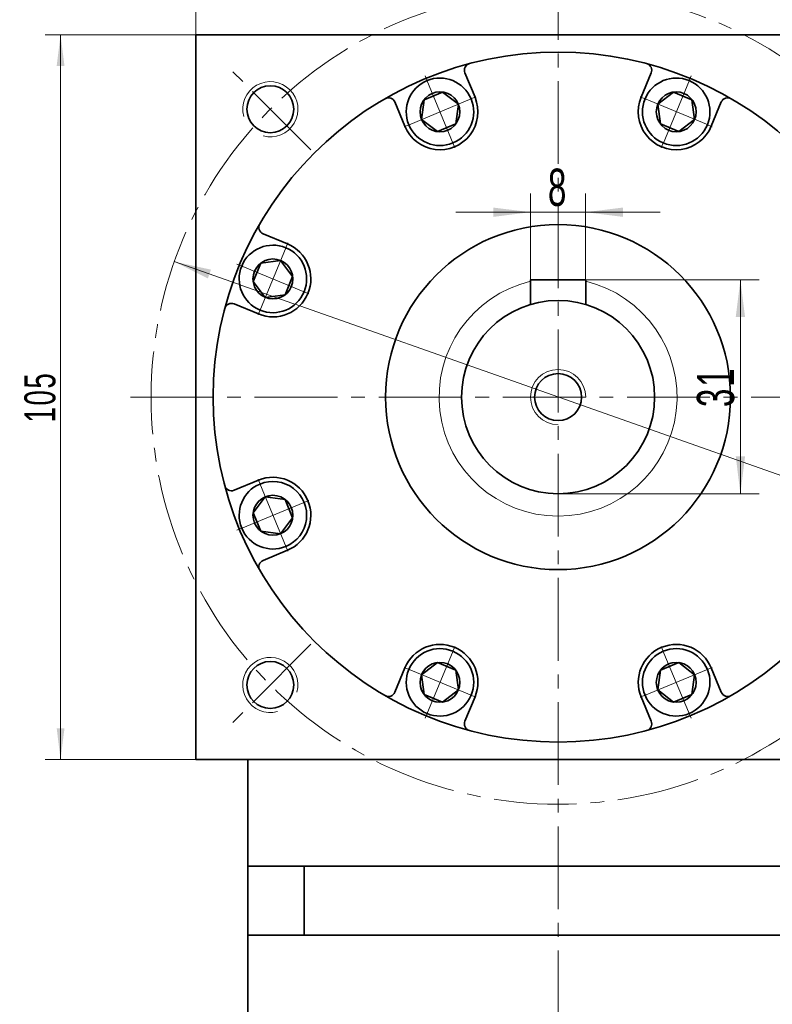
# Model space of a CAD drawing. Header units: millimetres. Extents: x 2856 to 3616, y -178 to 370.
# Tile 5 of 7: x 3255 to 3364, y 141 to 283. Entities that reach past the tile are written whole.
import ezdxf

# ---------------------------------------------------------------- set-up
doc = ezdxf.new("R2010")
doc.units = ezdxf.units.MM
doc.set_wipeout_variables(frame=1)
doc.linetypes.add('点画线', pattern=[18, 12, -2, 2, -2])
doc.layers.get('0').update_dxf_attribs({"lineweight": 35})
for name, color, linetype, lineweight in [('EB0', 7, 'Continuous', 35), ('中心线层', 1, '点画线', 18), ('尺寸线层', 3, 'Continuous', 18), ('粗实线层', 7, 'Continuous', 35)]:
    doc.layers.add(name, color=color, linetype=linetype, lineweight=lineweight)
doc.styles.add('标准', font='txt', dxfattribs={"width": 0.667})
doc.dimstyles.new('a4-1-1', dxfattribs={"dimtxt": 3, "dimasz": 3, "dimexe": 1.5, "dimexo": 0, "dimgap": 0.5, "dimtad": 1, "dimdec": 3, "dimdsep": 46, "dimtxsty": '标准', "dimblk": '_CAXARROW', "dimcen": 0, "dimdle": 6, "dimazin": 2, "dimtfac": 0.707107, "dimtdec": 3, "dimtix": 1, "dimtmove": 2, "dimatfit": 3, "dimfxl": 0, "dimfrac": 2, "dimtolj": 1, "dimarcsym": 0})
doc.dimstyles.new('a4-1-1.5', dxfattribs={"dimtxt": 4.5, "dimasz": 4.5, "dimexe": 2.25, "dimexo": 0, "dimgap": 0.75, "dimtad": 1, "dimdec": 3, "dimdsep": 46, "dimtxsty": '标准', "dimblk": '_CAXARROW', "dimcen": 0, "dimdle": 9, "dimazin": 2, "dimtfac": 0.707107, "dimtdec": 3, "dimtix": 1, "dimtmove": 2, "dimatfit": 3, "dimfxl": 0, "dimfrac": 2, "dimtolj": 1, "dimarcsym": 0})

# ---------------------------------------------------------------- blocks, each defined once
blk = doc.blocks.new('*X33')
at = {"layer": '尺寸线层', "linetype": 'Continuous'}
for points in [[(3280.29, 299.01), (3285.69, 299.68), (3285.69, 298.33)], [(3385.29, 299.01), (3379.89, 299.68), (3379.89, 298.33)]]:
    blk.add_hatch(color=0, dxfattribs=at).paths.add_polyline_path(points, flags=0)
at = {"layer": '尺寸线层', "color": 0, "linetype": 'Continuous'}
for p, q in [((3280.29, 281.11), (3280.29, 301.71)), ((3385.29, 281.11), (3385.29, 301.71)), ((3280.29, 299.01), (3385.29, 299.01))]:
    blk.add_line(p, q, dxfattribs=at)
at = {"layer": '尺寸线层', "color": 0, "insert": (3332.79, 302.58), "char_height": 5.4, "width": 14.0022, "attachment_point": 5, "line_spacing_factor": 1.15057, "style": '标准'}
blk.add_mtext('\\T1.1;105', dxfattribs=at)
blk = doc.blocks.new('_CAXARROW')
blk.add_hatch(color=0).paths.add_polyline_path([(0, 0), (-1, 0.125), (-1, -0.125)], flags=0)
blk = doc.blocks.new('*X34')
at = {"layer": '尺寸线层', "linetype": 'Continuous'}
for points in [[(3260.66, 281.11), (3261.23, 276.61), (3260.1, 276.61)], [(3260.66, 176.11), (3261.23, 180.61), (3260.1, 180.61)]]:
    blk.add_hatch(color=0, dxfattribs=at).paths.add_polyline_path(points, flags=0)
at = {"layer": '尺寸线层', "color": 0, "linetype": 'Continuous'}
for p, q in [((3280.29, 281.11), (3258.41, 281.11)), ((3260.66, 281.11), (3260.66, 176.11)), ((3280.29, 176.11), (3258.41, 176.11))]:
    blk.add_line(p, q, dxfattribs=at)
at = {"layer": '尺寸线层', "color": 0, "insert": (3257.69, 228.61), "char_height": 4.5, "width": 11.6685, "attachment_point": 5, "rotation": 90, "line_spacing_factor": 1.15057, "style": '标准'}
blk.add_mtext('\\T1.1;105', dxfattribs=at)
blk = doc.blocks.new('*X35')
at = {"layer": '中心线层', "linetype": '点画线', "lineweight": 18}
for p, q in [((0, -5.64), (0, 5.64)), ((-5.64, 0), (5.64, 0))]:
    blk.add_line(p, q, dxfattribs=at)
at = {"layer": '粗实线层'}
for p, q in [((-2.89, 0), (-1.44, 2.5)), ((-1.44, 2.5), (1.44, 2.5)), ((2.89, 0), (1.44, 2.5)), ((2.89, 0), (1.44, 2.5)), ((-2.89, 0), (-1.44, -2.5)), ((2.89, 0), (1.44, -2.5)), ((-1.44, -2.5), (1.44, -2.5))]:
    blk.add_line(p, q, dxfattribs=at)
blk.add_circle((0, 0), 2.89, dxfattribs=at)
for start, end in [(0, 180), (180, 360)]:
    blk.add_arc((0, 0), 4.89, start, end, dxfattribs=at)
blk = doc.blocks.new('*X36')
at = {"layer": '尺寸线层', "linetype": 'Continuous'}
for points in [[(3277.15, 248.24), (3282.02, 245.8), (3282.47, 247.08)], [(3388.43, 208.99), (3383.12, 210.15), (3383.56, 211.42)]]:
    blk.add_hatch(color=0, dxfattribs=at).paths.add_polyline_path(points, flags=0)
at = {"layer": '尺寸线层', "color": 0, "linetype": 'Continuous'}
blk.add_line((3408.65, 201.86), (3277.15, 248.24), dxfattribs=at)
at = {"layer": '尺寸线层', "color": 0, "insert": (3404.44, 207.38), "char_height": 5.4, "width": 23.2228, "attachment_point": 5, "rotation": 340.5734, "line_spacing_factor": 1.15057, "style": '标准'}
blk.add_mtext('\\T1.1;%%C118', dxfattribs=at)
blk = doc.blocks.new('*X38')
at = {"layer": '尺寸线层', "linetype": 'Continuous'}
for points in [[(3328.79, 255.41), (3323.39, 254.73), (3323.39, 256.08)], [(3336.79, 255.41), (3342.19, 254.73), (3342.19, 256.08)]]:
    blk.add_hatch(color=0, dxfattribs=at).paths.add_polyline_path(points, flags=0)
at = {"layer": '尺寸线层', "color": 0, "linetype": 'Continuous'}
for p, q in [((3328.79, 245.61), (3328.79, 258.11)), ((3336.79, 245.61), (3336.79, 258.11)), ((3347.59, 255.41), (3317.99, 255.41))]:
    blk.add_line(p, q, dxfattribs=at)
at = {"layer": '尺寸线层', "color": 0, "insert": (3332.79, 258.98), "char_height": 5.4, "width": 10.8, "attachment_point": 5, "line_spacing_factor": 1.15057, "style": '标准'}
blk.add_mtext('\\T1.1;8', dxfattribs=at)
blk = doc.blocks.new('*X39')
at = {"layer": '尺寸线层', "linetype": 'Continuous'}
for points in [[(3359.22, 245.61), (3359.9, 240.21), (3358.55, 240.21)], [(3359.22, 214.61), (3359.9, 220.01), (3358.55, 220.01)]]:
    blk.add_hatch(color=0, dxfattribs=at).paths.add_polyline_path(points, flags=0)
at = {"layer": '尺寸线层', "color": 0, "linetype": 'Continuous'}
for p, q in [((3336.79, 245.61), (3361.92, 245.61)), ((3359.22, 245.61), (3359.22, 214.61)), ((3332.79, 214.61), (3361.92, 214.61))]:
    blk.add_line(p, q, dxfattribs=at)
at = {"layer": '尺寸线层', "color": 0, "insert": (3355.65, 230.11), "char_height": 5.4, "width": 10.8, "attachment_point": 5, "rotation": 90, "line_spacing_factor": 1.15057, "style": '标准'}
blk.add_mtext('\\T1.1;31', dxfattribs=at)

msp = doc.modelspace()

# ---------------------------------------------------------------- linework, layer by layer
at = {"color": 7, "linetype": 'Continuous', "lineweight": 0}
for centre, start, end in [((3291.0722, 270.3332), 255, 195), ((3291.0722, 270.3332), 255, 195), ((3291.0722, 186.8946), 345, 285), ((3291.0722, 186.8946), 345, 285)]:
    msp.add_arc(centre, 4, start, end, dxfattribs=at)
at = {"layer": 'EB0'}
for p, q in [((3287.7915, 160.6139), (3287.7915, 116.1139)), ((3377.7915, 160.6139), (3287.7915, 160.6139)), ((3377.7915, 150.6139), (3287.7915, 150.6139))]:
    msp.add_line(p, q, dxfattribs=at)
at = {"layer": '中心线层'}
for p, q in [((3332.7915, 28.4017), (3332.7915, 289.376)), ((3296.9687, 264.4367), (3285.0729, 276.3324)), ((3270.7915, 228.6139), (3394.7915, 228.6139)), ((3296.9687, 192.7911), (3285.0729, 180.8953))]:
    msp.add_line(p, q, dxfattribs=at)
at = {"layer": '粗实线层'}
for p, q in [((3280.2915, 281.1139), (3280.2915, 176.1139)), ((3280.2915, 281.1139), (3385.2915, 281.1139)), ((3344.8352, 272.0622), (3346.2959, 275.5886)), ((3310.585, 267.8527), (3309.1243, 271.3791)), ((3336.7915, 245.6139), (3328.7915, 245.6139)), ((3328.7915, 245.6139), (3328.7915, 242.0303)), ((3336.7915, 245.6139), (3336.7915, 242.0303)), ((3289.3431, 240.6576), (3285.8167, 242.1183)), ((3293.5526, 206.4074), (3290.0262, 204.9467)), ((3354.9979, 189.375), (3356.4586, 185.8486)), ((3320.7477, 185.1655), (3319.287, 181.6391)), ((3385.2915, 176.1139), (3280.2915, 176.1139)), ((3287.7915, 160.6139), (3287.7915, 176.1139)), ((3295.979, 160.6139), (3295.979, 150.6139))]:
    msp.add_line(p, q, dxfattribs=at)
for centre, radius in [((3332.7915, 228.6139), 50), ((3291.0722, 270.3332), 3.4), ((3332.7915, 228.6139), 25), ((3332.7915, 228.6139), 14), ((3332.7915, 228.6139), 3.4), ((3291.0722, 186.8946), 3.4)]:
    msp.add_circle(centre, radius, dxfattribs=at)
for centre, radius, start, end in [((3320.2109, 275.9713), 1, 104.877013, 202.500025), ((3345.372, 275.9713), 1, 337.499975, 75.122987), ((3308.2005, 270.9964), 1, 22.499975, 120.122987), ((3315.6664, 269.9575), 5.5, 202.5, 22.5), ((3349.9165, 269.9575), 5.5, 157.5, 337.5), ((3357.3824, 270.9964), 1, 59.877013, 157.500025), ((3290.4089, 253.2048), 1, 149.877013, 247.500025), ((3291.4479, 245.7389), 5.5, 247.5, 67.5), ((3285.434, 241.1944), 1, 67.499975, 165.122987), ((3291.4479, 211.4888), 5.5, 292.5, 112.5), ((3285.434, 216.0333), 1, 194.877013, 292.500025), ((3290.4089, 204.0229), 1, 112.499975, 210.122987), ((3315.6664, 187.2702), 5.5, 337.5, 157.5), ((3349.9165, 187.2702), 5.5, 22.5, 202.5), ((3308.2005, 186.2313), 1, 239.877013, 337.500025), ((3357.3824, 186.2313), 1, 202.499975, 300.122987), ((3320.2109, 181.2564), 1, 157.499975, 255.122987), ((3345.372, 181.2564), 1, 284.877013, 22.500025)]:
    msp.add_arc(centre, radius, start, end, dxfattribs=at)
at = {"layer": '粗实线层', "lineweight": 18}
for radius, start, end in [(17.25, 103.40802, 76.59198), (4, 360, 270)]:
    msp.add_arc((3332.7915, 228.6139), radius, start, end, dxfattribs=at)

# ---------------------------------------------------------------- dimensions: what is measured, and where the dimension line sits
at = {"layer": '尺寸线层'}
for base, p1, p2, angle, dimstyle, picture, middle in [((3385.2915, 299.0093), (3280.2915, 281.1139), (3385.2915, 281.1139), 0, 'a4-1-1', '*X33', (3332.7915, 302.5801)), ((3260.6634, 176.1139), (3280.2915, 281.1139), (3280.2915, 176.1139), 270, 'a4-1-1.5', '*X34', (3257.6877, 228.6139)), ((3359.2238, 214.6139), (3336.7915, 245.6139), (3332.7915, 214.6139), 270, 'a4-1-1', '*X39', (3355.653, 230.1139))]:
    dim = msp.add_linear_dim(base=base, p1=p1, p2=p2, angle=angle, dimstyle=dimstyle, override={"dimsah": 1, "dimtfill": 1, "dimtzin": 8}, dxfattribs=at)
    dim.commit()
    dim.dimension.update_dxf_attribs({"geometry": picture, "text_midpoint": middle})
dim = msp.add_linear_dim(base=(3328.7915, 255.4066), p1=(3336.7915, 245.6139), p2=(3328.7915, 245.6139), dimstyle='a4-1-1', override={"dimsah": 1, "dimtfill": 1, "dimtzin": 8}, dxfattribs=at)
dim.commit()
dim.dimension.update_dxf_attribs({"geometry": '*X38', "text_midpoint": (3332.7915, 258.9775)})

# ---------------------------------------------------------------- next in the draw order: wipeouts: each hides what was drawn before it
for points in [[(3320.1841, 271.8288), (3320.1736, 271.8541), (3320.1628, 271.8794), (3320.152, 271.9047), (3320.141, 271.9298), (3320.1298, 271.955), (3320.1185, 271.98), (3320.1071, 272.005), (3320.0955, 272.0299), (3320.0838, 272.0548), (3320.0719, 272.0795), (3320.0599, 272.1043), (3320.0478, 272.1289), (3320.0355, 272.1535), (3320.0231, 272.178), (3320.0106, 272.2025), (3319.9979, 272.2268), (3319.9851, 272.2511), (3319.9721, 272.2754), (3319.959, 272.2995), (3319.9458, 272.3236), (3319.9324, 272.3476), (3319.9189, 272.3716), (3319.9053, 272.3954), (3319.8915, 272.4192), (3319.8776, 272.4429), (3319.8636, 272.4665), (3319.8494, 272.4901), (3319.8351, 272.5135), (3319.8207, 272.5369), (3319.8062, 272.5602), (3319.8062, 272.5602), (3319.68, 272.7508), (3319.5451, 272.9353), (3319.4018, 273.1133), (3319.2502, 273.2843), (3319.0909, 273.4482), (3318.924, 273.6044), (3318.7501, 273.7526), (3318.5694, 273.8925), (3318.3824, 274.0239), (3318.1894, 274.1463), (3317.9909, 274.2596), (3317.7874, 274.3635), (3317.5792, 274.4578), (3317.3668, 274.5423), (3317.1507, 274.6167), (3316.9314, 274.681), (3316.7093, 274.7349), (3316.485, 274.7785), (3316.2588, 274.8114), (3316.0314, 274.8338), (3315.8031, 274.8455), (3315.5746, 274.8466), (3315.3462, 274.837), (3315.1186, 274.8167), (3314.8922, 274.7858), (3314.6674, 274.7443), (3314.4448, 274.6924), (3314.2249, 274.6302), (3314.0082, 274.5577), (3313.7951, 274.4752), (3313.7951, 274.4752), (3313.586, 274.3829), (3313.3815, 274.2808), (3313.182, 274.1693), (3312.9879, 274.0487), (3312.7997, 273.9191), (3312.6177, 273.7808), (3312.4424, 273.6342), (3312.2741, 273.4795), (3312.1133, 273.3172), (3311.9602, 273.1475), (3311.8152, 272.9708), (3311.6786, 272.7876), (3311.5507, 272.5982), (3311.4318, 272.403), (3311.3222, 272.2025), (3311.222, 271.997), (3311.1316, 271.7872), (3311.051, 271.5733), (3310.9806, 271.3559), (3310.9204, 271.1354), (3310.8705, 270.9124), (3310.8311, 270.6872), (3310.8023, 270.4605), (3310.7841, 270.2327), (3310.7766, 270.0043), (3310.7798, 269.7758), (3310.7936, 269.5476), (3310.8181, 269.3204), (3310.8531, 269.0946), (3310.8987, 268.8706), (3310.8987, 268.8706), (3310.9049, 268.8438), (3310.9112, 268.8171), (3310.9177, 268.7904), (3310.9243, 268.7637), (3310.9311, 268.7371), (3310.938, 268.7105), (3310.9451, 268.684), (3310.9523, 268.6575), (3310.9597, 268.631), (3310.9672, 268.6046), (3310.9749, 268.5782), (3310.9827, 268.5519), (3310.9907, 268.5256), (3310.9988, 268.4993), (3311.0071, 268.4731), (3311.0155, 268.447), (3311.0241, 268.4208), (3311.0328, 268.3948), (3311.0416, 268.3688), (3311.0506, 268.3428), (3311.0598, 268.3169), (3311.0691, 268.291), (3311.0785, 268.2652), (3311.0881, 268.2395), (3311.0978, 268.2138), (3311.1077, 268.1881), (3311.1177, 268.1626), (3311.1279, 268.137), (3311.1382, 268.1116), (3311.1486, 268.0861), (3311.1486, 268.0861), (3311.2527, 267.8523), (3311.369, 267.6242), (3311.497, 267.4024), (3311.6364, 267.1877), (3311.7869, 266.9806), (3311.948, 266.7817), (3312.1193, 266.5914), (3312.3003, 266.4104), (3312.4906, 266.2391), (3312.6895, 266.078), (3312.8966, 265.9275), (3313.1114, 265.7881), (3313.3331, 265.66), (3313.5612, 265.5438), (3313.7951, 265.4397), (3314.0341, 265.3479), (3314.2775, 265.2688), (3314.5248, 265.2026), (3314.7752, 265.1493), (3315.0281, 265.1093), (3315.2827, 265.0825), (3315.5384, 265.0691), (3315.7944, 265.0691), (3316.05, 265.0825), (3316.3046, 265.1093), (3316.5575, 265.1493), (3316.8079, 265.2026), (3317.0552, 265.2688), (3317.2987, 265.3479), (3317.5377, 265.4397), (3317.5377, 265.4397), (3317.7716, 265.5438), (3317.9997, 265.66), (3318.2214, 265.7881), (3318.4361, 265.9275), (3318.6432, 266.078), (3318.8422, 266.2391), (3319.0324, 266.4104), (3319.2135, 266.5914), (3319.3848, 266.7817), (3319.5459, 266.9806), (3319.6964, 267.1877), (3319.8358, 267.4024), (3319.9638, 267.6242), (3320.08, 267.8523), (3320.1841, 268.0861), (3320.2759, 268.3251), (3320.355, 268.5686), (3320.4213, 268.8159), (3320.4745, 269.0663), (3320.5145, 269.3192), (3320.5413, 269.5738), (3320.5547, 269.8295), (3320.5547, 270.0855), (3320.5413, 270.3411), (3320.5145, 270.5957), (3320.4745, 270.8486), (3320.4213, 271.099), (3320.355, 271.3463), (3320.2759, 271.5898)], [(3354.4343, 268.0861), (3354.4448, 268.1116), (3354.4551, 268.137), (3354.4652, 268.1626), (3354.4752, 268.1881), (3354.4851, 268.2138), (3354.4948, 268.2395), (3354.5044, 268.2652), (3354.5138, 268.291), (3354.5231, 268.3169), (3354.5323, 268.3428), (3354.5413, 268.3688), (3354.5501, 268.3948), (3354.5588, 268.4208), (3354.5674, 268.447), (3354.5758, 268.4731), (3354.5841, 268.4993), (3354.5922, 268.5256), (3354.6002, 268.5519), (3354.608, 268.5782), (3354.6157, 268.6046), (3354.6232, 268.631), (3354.6306, 268.6575), (3354.6378, 268.684), (3354.6449, 268.7105), (3354.6518, 268.7371), (3354.6586, 268.7637), (3354.6652, 268.7904), (3354.6717, 268.8171), (3354.6781, 268.8438), (3354.6842, 268.8706), (3354.6842, 268.8706), (3354.7298, 269.0946), (3354.7649, 269.3204), (3354.7893, 269.5476), (3354.8032, 269.7758), (3354.8063, 270.0043), (3354.7988, 270.2327), (3354.7806, 270.4605), (3354.7518, 270.6872), (3354.7124, 270.9124), (3354.6625, 271.1354), (3354.6023, 271.3559), (3354.5319, 271.5733), (3354.4513, 271.7872), (3354.3609, 271.997), (3354.2607, 272.2025), (3354.1511, 272.403), (3354.0322, 272.5982), (3353.9043, 272.7876), (3353.7677, 272.9708), (3353.6227, 273.1475), (3353.4696, 273.3172), (3353.3088, 273.4795), (3353.1405, 273.6342), (3352.9652, 273.7808), (3352.7832, 273.9191), (3352.595, 274.0487), (3352.4009, 274.1693), (3352.2014, 274.2808), (3351.9969, 274.3829), (3351.7879, 274.4752), (3351.7879, 274.4752), (3351.5747, 274.5577), (3351.358, 274.6302), (3351.1381, 274.6924), (3350.9155, 274.7443), (3350.6908, 274.7858), (3350.4643, 274.8167), (3350.2367, 274.837), (3350.0083, 274.8466), (3349.7798, 274.8455), (3349.5515, 274.8338), (3349.3241, 274.8114), (3349.098, 274.7785), (3348.8736, 274.7349), (3348.6515, 274.681), (3348.4322, 274.6167), (3348.2161, 274.5423), (3348.0037, 274.4578), (3347.7956, 274.3635), (3347.592, 274.2596), (3347.3935, 274.1463), (3347.2006, 274.0239), (3347.0135, 273.8925), (3346.8328, 273.7526), (3346.6589, 273.6044), (3346.4921, 273.4482), (3346.3327, 273.2843), (3346.1812, 273.1133), (3346.0378, 272.9353), (3345.9029, 272.7508), (3345.7768, 272.5602), (3345.7768, 272.5602), (3345.7622, 272.5369), (3345.7478, 272.5135), (3345.7335, 272.4901), (3345.7193, 272.4665), (3345.7053, 272.4429), (3345.6914, 272.4192), (3345.6776, 272.3954), (3345.664, 272.3716), (3345.6505, 272.3476), (3345.6371, 272.3236), (3345.6239, 272.2995), (3345.6108, 272.2754), (3345.5978, 272.2511), (3345.585, 272.2268), (3345.5723, 272.2025), (3345.5598, 272.178), (3345.5474, 272.1535), (3345.5351, 272.1289), (3345.523, 272.1043), (3345.511, 272.0795), (3345.4991, 272.0548), (3345.4874, 272.0299), (3345.4759, 272.005), (3345.4644, 271.98), (3345.4531, 271.955), (3345.442, 271.9298), (3345.431, 271.9047), (3345.4201, 271.8794), (3345.4094, 271.8541), (3345.3988, 271.8288), (3345.3988, 271.8288), (3345.307, 271.5898), (3345.2279, 271.3463), (3345.1617, 271.099), (3345.1084, 270.8486), (3345.0684, 270.5957), (3345.0416, 270.3411), (3345.0282, 270.0855), (3345.0282, 269.8295), (3345.0416, 269.5738), (3345.0684, 269.3192), (3345.1084, 269.0663), (3345.1617, 268.8159), (3345.2279, 268.5686), (3345.307, 268.3251), (3345.3988, 268.0861), (3345.5029, 267.8523), (3345.6191, 267.6242), (3345.7471, 267.4024), (3345.8866, 267.1877), (3346.037, 266.9806), (3346.1982, 266.7817), (3346.3695, 266.5914), (3346.5505, 266.4104), (3346.7407, 266.2391), (3346.9397, 266.078), (3347.1468, 265.9275), (3347.3615, 265.7881), (3347.5832, 265.66), (3347.8113, 265.5438), (3348.0452, 265.4397), (3348.0452, 265.4397), (3348.2842, 265.3479), (3348.5277, 265.2688), (3348.775, 265.2026), (3349.0254, 265.1493), (3349.2783, 265.1093), (3349.5329, 265.0825), (3349.7885, 265.0691), (3350.0445, 265.0691), (3350.3002, 265.0825), (3350.5548, 265.1093), (3350.8077, 265.1493), (3351.0581, 265.2026), (3351.3054, 265.2688), (3351.5489, 265.3479), (3351.7879, 265.4397), (3352.0217, 265.5438), (3352.2498, 265.66), (3352.4716, 265.7881), (3352.6863, 265.9275), (3352.8934, 266.078), (3353.0923, 266.2391), (3353.2826, 266.4104), (3353.4636, 266.5914), (3353.6349, 266.7817), (3353.796, 266.9806), (3353.9465, 267.1877), (3354.086, 267.4024), (3354.214, 267.6242), (3354.3302, 267.8523)], [(3293.3192, 250.2567), (3293.2938, 250.2672), (3293.2683, 250.2775), (3293.2428, 250.2876), (3293.2172, 250.2976), (3293.1915, 250.3075), (3293.1658, 250.3172), (3293.1401, 250.3268), (3293.1143, 250.3362), (3293.0884, 250.3455), (3293.0625, 250.3547), (3293.0365, 250.3637), (3293.0105, 250.3725), (3292.9845, 250.3812), (3292.9584, 250.3898), (3292.9322, 250.3982), (3292.906, 250.4065), (3292.8798, 250.4146), (3292.8535, 250.4226), (3292.8271, 250.4304), (3292.8007, 250.4381), (3292.7743, 250.4456), (3292.7478, 250.453), (3292.7213, 250.4602), (3292.6948, 250.4673), (3292.6682, 250.4742), (3292.6416, 250.481), (3292.6149, 250.4876), (3292.5882, 250.4941), (3292.5615, 250.5004), (3292.5347, 250.5066), (3292.5347, 250.5066), (3292.3107, 250.5522), (3292.0849, 250.5873), (3291.8577, 250.6117), (3291.6296, 250.6256), (3291.401, 250.6287), (3291.1726, 250.6212), (3290.9448, 250.603), (3290.7181, 250.5742), (3290.493, 250.5348), (3290.2699, 250.4849), (3290.0495, 250.4247), (3289.832, 250.3543), (3289.6182, 250.2737), (3289.4083, 250.1833), (3289.2028, 250.0831), (3289.0023, 249.9735), (3288.8071, 249.8546), (3288.6177, 249.7267), (3288.4345, 249.5901), (3288.2578, 249.4451), (3288.0881, 249.292), (3287.9258, 249.1312), (3287.7712, 248.9629), (3287.6245, 248.7876), (3287.4863, 248.6056), (3287.3566, 248.4174), (3287.236, 248.2233), (3287.1245, 248.0238), (3287.0224, 247.8193), (3286.9301, 247.6103), (3286.9301, 247.6103), (3286.8476, 247.3971), (3286.7751, 247.1804), (3286.7129, 246.9605), (3286.661, 246.7379), (3286.6195, 246.5131), (3286.5886, 246.2867), (3286.5683, 246.0591), (3286.5587, 245.8307), (3286.5598, 245.6022), (3286.5715, 245.3739), (3286.5939, 245.1465), (3286.6269, 244.9203), (3286.6704, 244.696), (3286.7243, 244.4739), (3286.7886, 244.2546), (3286.863, 244.0385), (3286.9475, 243.8261), (3287.0418, 243.618), (3287.1457, 243.4144), (3287.259, 243.2159), (3287.3815, 243.023), (3287.5128, 242.8359), (3287.6527, 242.6552), (3287.801, 242.4813), (3287.9572, 242.3144), (3288.121, 242.1551), (3288.2921, 242.0036), (3288.47, 241.8602), (3288.6545, 241.7253), (3288.8451, 241.5992), (3288.8451, 241.5992), (3288.8684, 241.5846), (3288.8918, 241.5702), (3288.9153, 241.5559), (3288.9388, 241.5417), (3288.9624, 241.5277), (3288.9861, 241.5138), (3289.0099, 241.5), (3289.0338, 241.4864), (3289.0577, 241.4729), (3289.0817, 241.4595), (3289.1058, 241.4463), (3289.1299, 241.4332), (3289.1542, 241.4202), (3289.1785, 241.4074), (3289.2028, 241.3947), (3289.2273, 241.3822), (3289.2518, 241.3698), (3289.2764, 241.3575), (3289.301, 241.3454), (3289.3258, 241.3334), (3289.3506, 241.3215), (3289.3754, 241.3098), (3289.4003, 241.2982), (3289.4253, 241.2868), (3289.4504, 241.2755), (3289.4755, 241.2644), (3289.5006, 241.2534), (3289.5259, 241.2425), (3289.5512, 241.2318), (3289.5765, 241.2212), (3289.5765, 241.2212), (3289.8155, 241.1294), (3290.059, 241.0503), (3290.3063, 240.984), (3290.5567, 240.9308), (3290.8096, 240.8908), (3291.0642, 240.864), (3291.3198, 240.8506), (3291.5759, 240.8506), (3291.8315, 240.864), (3292.0861, 240.8908), (3292.339, 240.9308), (3292.5894, 240.984), (3292.8367, 241.0503), (3293.0802, 241.1294), (3293.3192, 241.2212), (3293.553, 241.3253), (3293.7812, 241.4415), (3294.0029, 241.5695), (3294.2176, 241.709), (3294.4247, 241.8594), (3294.6237, 242.0206), (3294.8139, 242.1919), (3294.9949, 242.3729), (3295.1662, 242.5631), (3295.3273, 242.7621), (3295.4778, 242.9692), (3295.6173, 243.1839), (3295.7453, 243.4056), (3295.8615, 243.6337), (3295.9656, 243.8676), (3295.9656, 243.8676), (3296.0574, 244.1066), (3296.1365, 244.3501), (3296.2027, 244.5974), (3296.256, 244.8478), (3296.296, 245.1007), (3296.3228, 245.3553), (3296.3362, 245.6109), (3296.3362, 245.8669), (3296.3228, 246.1226), (3296.296, 246.3772), (3296.256, 246.6301), (3296.2027, 246.8805), (3296.1365, 247.1278), (3296.0574, 247.3713), (3295.9656, 247.6103), (3295.8615, 247.8441), (3295.7453, 248.0722), (3295.6173, 248.294), (3295.4778, 248.5087), (3295.3273, 248.7158), (3295.1662, 248.9147), (3294.9949, 249.105), (3294.8139, 249.286), (3294.6237, 249.4573), (3294.4247, 249.6184), (3294.2176, 249.7689), (3294.0029, 249.9083), (3293.7812, 250.0364), (3293.553, 250.1526)], [(3289.5765, 216.0065), (3289.5512, 215.996), (3289.5259, 215.9852), (3289.5006, 215.9744), (3289.4755, 215.9633), (3289.4504, 215.9522), (3289.4253, 215.9409), (3289.4003, 215.9295), (3289.3754, 215.9179), (3289.3506, 215.9062), (3289.3258, 215.8943), (3289.301, 215.8823), (3289.2764, 215.8702), (3289.2518, 215.8579), (3289.2273, 215.8455), (3289.2028, 215.833), (3289.1785, 215.8203), (3289.1542, 215.8075), (3289.1299, 215.7945), (3289.1058, 215.7814), (3289.0817, 215.7682), (3289.0577, 215.7548), (3289.0338, 215.7413), (3289.0099, 215.7277), (3288.9861, 215.7139), (3288.9624, 215.7), (3288.9388, 215.686), (3288.9153, 215.6718), (3288.8918, 215.6575), (3288.8684, 215.6431), (3288.8451, 215.6286), (3288.8451, 215.6286), (3288.6545, 215.5024), (3288.47, 215.3675), (3288.2921, 215.2241), (3288.121, 215.0726), (3287.9572, 214.9133), (3287.801, 214.7464), (3287.6527, 214.5725), (3287.5128, 214.3918), (3287.3815, 214.2047), (3287.259, 214.0118), (3287.1457, 213.8133), (3287.0418, 213.6098), (3286.9475, 213.4016), (3286.863, 213.1892), (3286.7886, 212.9731), (3286.7243, 212.7538), (3286.6704, 212.5317), (3286.6269, 212.3074), (3286.5939, 212.0812), (3286.5715, 211.8538), (3286.5598, 211.6255), (3286.5587, 211.397), (3286.5683, 211.1686), (3286.5886, 210.941), (3286.6195, 210.7146), (3286.661, 210.4898), (3286.7129, 210.2672), (3286.7751, 210.0473), (3286.8476, 209.8306), (3286.9301, 209.6174), (3286.9301, 209.6174), (3287.0224, 209.4084), (3287.1245, 209.2039), (3287.236, 209.0044), (3287.3566, 208.8103), (3287.4863, 208.6221), (3287.6245, 208.4401), (3287.7712, 208.2648), (3287.9258, 208.0965), (3288.0881, 207.9357), (3288.2578, 207.7826), (3288.4345, 207.6376), (3288.6177, 207.501), (3288.8071, 207.3731), (3289.0023, 207.2542), (3289.2028, 207.1446), (3289.4083, 207.0444), (3289.6182, 206.954), (3289.832, 206.8734), (3290.0495, 206.803), (3290.2699, 206.7428), (3290.493, 206.6929), (3290.7181, 206.6535), (3290.9448, 206.6247), (3291.1726, 206.6065), (3291.401, 206.599), (3291.6296, 206.6021), (3291.8577, 206.616), (3292.0849, 206.6404), (3292.3107, 206.6755), (3292.5347, 206.7211), (3292.5347, 206.7211), (3292.5615, 206.7273), (3292.5882, 206.7336), (3292.6149, 206.7401), (3292.6416, 206.7467), (3292.6682, 206.7535), (3292.6948, 206.7604), (3292.7213, 206.7675), (3292.7478, 206.7747), (3292.7743, 206.7821), (3292.8007, 206.7896), (3292.8271, 206.7973), (3292.8535, 206.8051), (3292.8798, 206.8131), (3292.906, 206.8212), (3292.9322, 206.8295), (3292.9584, 206.8379), (3292.9845, 206.8465), (3293.0105, 206.8552), (3293.0365, 206.864), (3293.0625, 206.873), (3293.0884, 206.8822), (3293.1143, 206.8915), (3293.1401, 206.9009), (3293.1658, 206.9105), (3293.1915, 206.9202), (3293.2172, 206.9301), (3293.2428, 206.9401), (3293.2683, 206.9503), (3293.2938, 206.9606), (3293.3192, 206.971), (3293.3192, 206.971), (3293.553, 207.0751), (3293.7812, 207.1914), (3294.0029, 207.3194), (3294.2176, 207.4588), (3294.4247, 207.6093), (3294.6237, 207.7704), (3294.8139, 207.9417), (3294.9949, 208.1227), (3295.1662, 208.313), (3295.3273, 208.5119), (3295.4778, 208.719), (3295.6173, 208.9338), (3295.7453, 209.1555), (3295.8615, 209.3836), (3295.9656, 209.6174), (3296.0574, 209.8565), (3296.1365, 210.0999), (3296.2027, 210.3472), (3296.256, 210.5976), (3296.296, 210.8505), (3296.3228, 211.1051), (3296.3362, 211.3608), (3296.3362, 211.6168), (3296.3228, 211.8724), (3296.296, 212.127), (3296.256, 212.3799), (3296.2027, 212.6303), (3296.1365, 212.8776), (3296.0574, 213.1211), (3295.9656, 213.3601), (3295.9656, 213.3601), (3295.8615, 213.594), (3295.7453, 213.8221), (3295.6173, 214.0438), (3295.4778, 214.2585), (3295.3273, 214.4656), (3295.1662, 214.6646), (3294.9949, 214.8548), (3294.8139, 215.0359), (3294.6237, 215.2072), (3294.4247, 215.3683), (3294.2176, 215.5187), (3294.0029, 215.6582), (3293.7812, 215.7862), (3293.553, 215.9024), (3293.3192, 216.0065), (3293.0802, 216.0983), (3292.8367, 216.1774), (3292.5894, 216.2437), (3292.339, 216.2969), (3292.0861, 216.3369), (3291.8315, 216.3637), (3291.5759, 216.3771), (3291.3198, 216.3771), (3291.0642, 216.3637), (3290.8096, 216.3369), (3290.5567, 216.2969), (3290.3063, 216.2437), (3290.059, 216.1774), (3289.8155, 216.0983)], [(3311.1486, 189.1416), (3311.1382, 189.1162), (3311.1279, 189.0907), (3311.1177, 189.0651), (3311.1077, 189.0396), (3311.0978, 189.0139), (3311.0881, 188.9882), (3311.0785, 188.9625), (3311.0691, 188.9367), (3311.0598, 188.9108), (3311.0506, 188.8849), (3311.0416, 188.8589), (3311.0328, 188.8329), (3311.0241, 188.8069), (3311.0155, 188.7808), (3311.0071, 188.7546), (3310.9988, 188.7284), (3310.9907, 188.7021), (3310.9827, 188.6759), (3310.9749, 188.6495), (3310.9672, 188.6231), (3310.9597, 188.5967), (3310.9523, 188.5702), (3310.9451, 188.5437), (3310.938, 188.5172), (3310.9311, 188.4906), (3310.9243, 188.464), (3310.9177, 188.4373), (3310.9112, 188.4106), (3310.9049, 188.3839), (3310.8987, 188.3571), (3310.8987, 188.3571), (3310.8531, 188.1331), (3310.8181, 187.9073), (3310.7936, 187.6801), (3310.7798, 187.4519), (3310.7766, 187.2234), (3310.7841, 186.995), (3310.8023, 186.7672), (3310.8311, 186.5405), (3310.8705, 186.3154), (3310.9204, 186.0923), (3310.9806, 185.8718), (3311.051, 185.6544), (3311.1316, 185.4406), (3311.222, 185.2307), (3311.3222, 185.0252), (3311.4318, 184.8247), (3311.5507, 184.6295), (3311.6786, 184.4401), (3311.8152, 184.2569), (3311.9602, 184.0802), (3312.1133, 183.9105), (3312.2741, 183.7482), (3312.4424, 183.5935), (3312.6177, 183.4469), (3312.7997, 183.3087), (3312.9879, 183.179), (3313.182, 183.0584), (3313.3815, 182.9469), (3313.586, 182.8448), (3313.7951, 182.7525), (3313.7951, 182.7525), (3314.0082, 182.67), (3314.2249, 182.5975), (3314.4448, 182.5353), (3314.6674, 182.4834), (3314.8922, 182.4419), (3315.1186, 182.411), (3315.3462, 182.3907), (3315.5746, 182.3811), (3315.8031, 182.3822), (3316.0314, 182.3939), (3316.2588, 182.4163), (3316.485, 182.4492), (3316.7093, 182.4928), (3316.9314, 182.5467), (3317.1507, 182.611), (3317.3668, 182.6854), (3317.5792, 182.7699), (3317.7874, 182.8642), (3317.9909, 182.9681), (3318.1894, 183.0814), (3318.3824, 183.2038), (3318.5694, 183.3352), (3318.7501, 183.4751), (3318.924, 183.6234), (3319.0909, 183.7795), (3319.2502, 183.9434), (3319.4018, 184.1145), (3319.5451, 184.2924), (3319.68, 184.4769), (3319.8062, 184.6675), (3319.8062, 184.6675), (3319.8207, 184.6908), (3319.8351, 184.7142), (3319.8494, 184.7376), (3319.8636, 184.7612), (3319.8776, 184.7848), (3319.8915, 184.8085), (3319.9053, 184.8323), (3319.9189, 184.8562), (3319.9324, 184.8801), (3319.9458, 184.9041), (3319.959, 184.9282), (3319.9721, 184.9523), (3319.9851, 184.9766), (3319.9979, 185.0009), (3320.0106, 185.0252), (3320.0231, 185.0497), (3320.0355, 185.0742), (3320.0478, 185.0988), (3320.0599, 185.1234), (3320.0719, 185.1482), (3320.0838, 185.1729), (3320.0955, 185.1978), (3320.1071, 185.2227), (3320.1185, 185.2477), (3320.1298, 185.2728), (3320.141, 185.2979), (3320.152, 185.323), (3320.1628, 185.3483), (3320.1736, 185.3736), (3320.1841, 185.3989), (3320.1841, 185.3989), (3320.2759, 185.6379), (3320.355, 185.8814), (3320.4213, 186.1287), (3320.4745, 186.3791), (3320.5145, 186.632), (3320.5413, 186.8866), (3320.5547, 187.1422), (3320.5547, 187.3982), (3320.5413, 187.6539), (3320.5145, 187.9085), (3320.4745, 188.1614), (3320.4213, 188.4118), (3320.355, 188.6591), (3320.2759, 188.9026), (3320.1841, 189.1416), (3320.08, 189.3754), (3319.9638, 189.6036), (3319.8358, 189.8253), (3319.6964, 190.04), (3319.5459, 190.2471), (3319.3848, 190.446), (3319.2135, 190.6363), (3319.0324, 190.8173), (3318.8422, 190.9886), (3318.6432, 191.1497), (3318.4361, 191.3002), (3318.2214, 191.4397), (3317.9997, 191.5677), (3317.7716, 191.6839), (3317.5377, 191.788), (3317.5377, 191.788), (3317.2987, 191.8798), (3317.0552, 191.9589), (3316.8079, 192.0251), (3316.5575, 192.0784), (3316.3046, 192.1184), (3316.05, 192.1452), (3315.7944, 192.1586), (3315.5384, 192.1586), (3315.2827, 192.1452), (3315.0281, 192.1184), (3314.7752, 192.0784), (3314.5248, 192.0251), (3314.2775, 191.9589), (3314.0341, 191.8798), (3313.7951, 191.788), (3313.5612, 191.6839), (3313.3331, 191.5677), (3313.1114, 191.4397), (3312.8966, 191.3002), (3312.6895, 191.1497), (3312.4906, 190.9886), (3312.3003, 190.8173), (3312.1193, 190.6363), (3311.948, 190.446), (3311.7869, 190.2471), (3311.6364, 190.04), (3311.497, 189.8253), (3311.369, 189.6036), (3311.2527, 189.3754)], [(3345.3988, 185.3989), (3345.4094, 185.3736), (3345.4201, 185.3483), (3345.431, 185.323), (3345.442, 185.2979), (3345.4531, 185.2728), (3345.4644, 185.2477), (3345.4759, 185.2227), (3345.4874, 185.1978), (3345.4991, 185.1729), (3345.511, 185.1482), (3345.523, 185.1234), (3345.5351, 185.0988), (3345.5474, 185.0742), (3345.5598, 185.0497), (3345.5723, 185.0252), (3345.585, 185.0009), (3345.5978, 184.9766), (3345.6108, 184.9523), (3345.6239, 184.9282), (3345.6371, 184.9041), (3345.6505, 184.8801), (3345.664, 184.8562), (3345.6776, 184.8323), (3345.6914, 184.8085), (3345.7053, 184.7848), (3345.7193, 184.7612), (3345.7335, 184.7376), (3345.7478, 184.7142), (3345.7622, 184.6908), (3345.7768, 184.6675), (3345.7768, 184.6675), (3345.9029, 184.4769), (3346.0378, 184.2924), (3346.1812, 184.1145), (3346.3327, 183.9434), (3346.4921, 183.7795), (3346.6589, 183.6234), (3346.8328, 183.4751), (3347.0135, 183.3352), (3347.2006, 183.2038), (3347.3935, 183.0814), (3347.592, 182.9681), (3347.7956, 182.8642), (3348.0037, 182.7699), (3348.2161, 182.6854), (3348.4322, 182.611), (3348.6515, 182.5467), (3348.8736, 182.4928), (3349.098, 182.4492), (3349.3241, 182.4163), (3349.5515, 182.3939), (3349.7798, 182.3822), (3350.0083, 182.3811), (3350.2367, 182.3907), (3350.4643, 182.411), (3350.6908, 182.4419), (3350.9155, 182.4834), (3351.1381, 182.5353), (3351.358, 182.5975), (3351.5747, 182.67), (3351.7879, 182.7525), (3351.7879, 182.7525), (3351.9969, 182.8448), (3352.2014, 182.9469), (3352.4009, 183.0584), (3352.595, 183.179), (3352.7832, 183.3087), (3352.9652, 183.4469), (3353.1405, 183.5935), (3353.3088, 183.7482), (3353.4696, 183.9105), (3353.6227, 184.0802), (3353.7677, 184.2569), (3353.9043, 184.4401), (3354.0322, 184.6295), (3354.1511, 184.8247), (3354.2607, 185.0252), (3354.3609, 185.2307), (3354.4513, 185.4406), (3354.5319, 185.6544), (3354.6023, 185.8718), (3354.6625, 186.0923), (3354.7124, 186.3154), (3354.7518, 186.5405), (3354.7806, 186.7672), (3354.7988, 186.995), (3354.8063, 187.2234), (3354.8032, 187.4519), (3354.7893, 187.6801), (3354.7649, 187.9073), (3354.7298, 188.1331), (3354.6842, 188.3571), (3354.6842, 188.3571), (3354.6781, 188.3839), (3354.6717, 188.4106), (3354.6652, 188.4373), (3354.6586, 188.464), (3354.6518, 188.4906), (3354.6449, 188.5172), (3354.6378, 188.5437), (3354.6306, 188.5702), (3354.6232, 188.5967), (3354.6157, 188.6231), (3354.608, 188.6495), (3354.6002, 188.6759), (3354.5922, 188.7021), (3354.5841, 188.7284), (3354.5758, 188.7546), (3354.5674, 188.7808), (3354.5588, 188.8069), (3354.5501, 188.8329), (3354.5413, 188.8589), (3354.5323, 188.8849), (3354.5231, 188.9108), (3354.5138, 188.9367), (3354.5044, 188.9625), (3354.4948, 188.9882), (3354.4851, 189.0139), (3354.4752, 189.0396), (3354.4652, 189.0651), (3354.4551, 189.0907), (3354.4448, 189.1162), (3354.4343, 189.1416), (3354.4343, 189.1416), (3354.3302, 189.3754), (3354.214, 189.6036), (3354.086, 189.8253), (3353.9465, 190.04), (3353.796, 190.2471), (3353.6349, 190.446), (3353.4636, 190.6363), (3353.2826, 190.8173), (3353.0923, 190.9886), (3352.8934, 191.1497), (3352.6863, 191.3002), (3352.4716, 191.4397), (3352.2498, 191.5677), (3352.0217, 191.6839), (3351.7879, 191.788), (3351.5489, 191.8798), (3351.3054, 191.9589), (3351.0581, 192.0251), (3350.8077, 192.0784), (3350.5548, 192.1184), (3350.3002, 192.1452), (3350.0445, 192.1586), (3349.7885, 192.1586), (3349.5329, 192.1452), (3349.2783, 192.1184), (3349.0254, 192.0784), (3348.775, 192.0251), (3348.5277, 191.9589), (3348.2842, 191.8798), (3348.0452, 191.788), (3348.0452, 191.788), (3347.8113, 191.6839), (3347.5832, 191.5677), (3347.3615, 191.4397), (3347.1468, 191.3002), (3346.9397, 191.1497), (3346.7407, 190.9886), (3346.5505, 190.8173), (3346.3695, 190.6363), (3346.1982, 190.446), (3346.037, 190.2471), (3345.8866, 190.04), (3345.7471, 189.8253), (3345.6191, 189.6036), (3345.5029, 189.3754), (3345.3988, 189.1416), (3345.307, 188.9026), (3345.2279, 188.6591), (3345.1617, 188.4118), (3345.1084, 188.1614), (3345.0684, 187.9085), (3345.0416, 187.6539), (3345.0282, 187.3982), (3345.0282, 187.1422), (3345.0416, 186.8866), (3345.0684, 186.632), (3345.1084, 186.3791), (3345.1617, 186.1287), (3345.2279, 185.8814), (3345.307, 185.6379)]]:
    msp.add_wipeout(points).dxf.layer = '粗实线层'

# ---------------------------------------------------------------- next in the draw order: linework, layer by layer
at = {"layer": '中心线层'}
msp.add_circle((3332.7915, 228.6139), 59, dxfattribs=at)
at = {"layer": '粗实线层'}
for p, q in [((3320.7477, 272.0622), (3319.287, 275.5886)), ((3354.9979, 267.8527), (3356.4586, 271.3791)), ((3293.5526, 250.8203), (3290.0262, 252.281)), ((3289.3431, 216.5701), (3285.8167, 215.1094)), ((3310.585, 189.375), (3309.1243, 185.8486)), ((3344.8352, 185.1655), (3346.2959, 181.6391))]:
    msp.add_line(p, q, dxfattribs=at)

# ---------------------------------------------------------------- next in the draw order: block references
for p, rotation in [((3315.6664, 269.9575), 22.5), ((3349.9165, 269.9575), 337.5000000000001), ((3291.4479, 245.7389), 67.50000000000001), ((3291.4479, 211.4888), 112.5), ((3315.6664, 187.2702), 157.5000000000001), ((3349.9165, 187.2702), 202.5)]:
    msp.add_blockref('*X35', p, dxfattribs=dict(at, rotation=rotation))

# ---------------------------------------------------------------- next in the draw order: dimensions: what is measured, and where the dimension line sits
at = {"layer": '尺寸线层'}
dim = msp.add_diameter_dim_2p(p1=(3277.1504, 248.2372), p2=(3388.4325, 208.9905), dimstyle='a4-1-1', override={"dimpost": '%%C<>', "dimsah": 1, "dimtfill": 1, "dimtzin": 8}, dxfattribs=at)
dim.commit()
dim.dimension.update_dxf_attribs({"geometry": '*X36', "text_midpoint": (3403.1768, 203.7906), "dimtype": 163})

doc.saveas('drawing.dxf')
